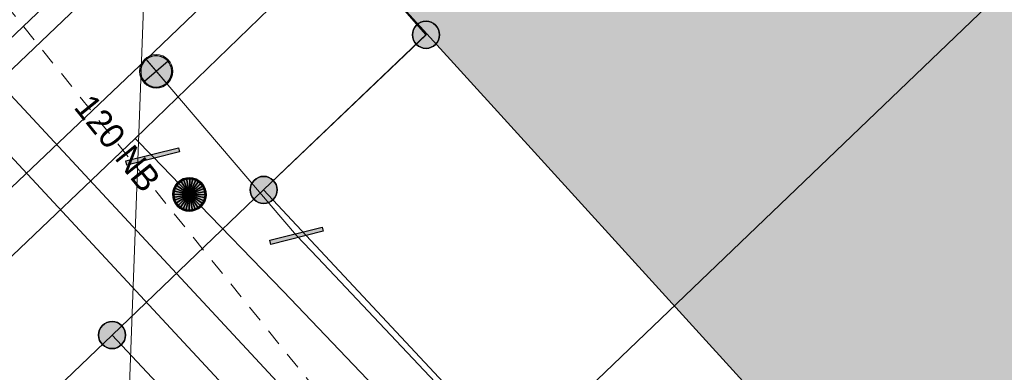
# Model space of a CAD drawing. Header units: metres. Extents: x 2695560 to 2696939, y 1260529 to 1262050.
# Tile 123 of 256: x 2695645.83 to 2695657.65, y 1260927.42 to 1260931.65. Entities that reach past the tile are written whole.
import ezdxf

# ---------------------------------------------------------------- set-up
doc = ezdxf.new("R2010")
doc.units = ezdxf.units.M
doc.linetypes.add('AUSGEZOGEN', pattern=[0])
doc.linetypes.add('VERDECKT2_S2', pattern=[0.36, 0.2, -0.16])
for name, color, linetype in [('XR$1$AV_Gebäudeflächen (BB)', 7, 'AUSGEZOGEN'), ('XR$1$AV_Grenzpunkte', 7, 'AUSGEZOGEN'), ('XR$1$AV_Linien (BB)', 7, 'AUSGEZOGEN'), ('XR$1$GA_LK_Absperrarmatur', 32, 'AUSGEZOGEN'), ('XR$1$GA_LK_Rohrleitungsteil', 32, 'AUSGEZOGEN'), ('XR$1$Liegenschaftsgrenzen', 7, 'AUSGEZOGEN'), ('XR$1$PFAV', 255, 'AUSGEZOGEN'), ('XR$1$PFGA', 255, 'AUSGEZOGEN'), ('XR$1$PFWA', 255, 'AUSGEZOGEN'), ('XR$1$RP_Abstandslinie', 7, 'AUSGEZOGEN'), ('XR$1$WA_LK_Absperrarmatur', 171, 'AUSGEZOGEN'), ('XR$1$WA_LK_Rohrleitungsteil', 171, 'AUSGEZOGEN')]:
    doc.layers.add(name, color=color, linetype=linetype)
for name, color, linetype, lineweight in [('XR$2$ABW-Linie-R-ungenau', 4, 'VERDECKT2_S2', 18), ('XR$2$ELE-LinieAnker_Strebe', 1, 'AUSGEZOGEN', 18), ('XR$2$ELE-LinieFlaeche-genau', 1, 'AUSGEZOGEN', 18), ('XR$2$GAS-Linie-genau', 12, 'AUSGEZOGEN', 18), ('XR$2$GAS-Punkt', 12, 'AUSGEZOGEN', 18), ('XR$2$WAS-Linie-genau', 5, 'AUSGEZOGEN', 18), ('XR$2$WAS-Punkt', 5, 'AUSGEZOGEN', 18), ('XR$2$WEI-Text', 59, 'AUSGEZOGEN', 18)]:
    doc.layers.add(name, color=color, linetype=linetype, lineweight=lineweight)
doc.styles.add('TXT', font='txt')

# ---------------------------------------------------------------- blocks, each defined once
blk = doc.blocks.new('BAV15')
at = {"layer": 'XR$1$PFAV', "transparency": 33554687}
blk.add_hatch(color=7, dxfattribs=at).paths.add_polyline_path([(0.5, 0), (0.49, 0.101), (0.459, 0.197), (0.41, 0.286), (0.344, 0.362), (0.264, 0.424), (0.174, 0.469), (0.076, 0.494), (-0.025, 0.499), (-0.125, 0.484), (-0.22, 0.449), (-0.306, 0.395), (-0.379, 0.326), (-0.437, 0.243), (-0.477, 0.15), (-0.497, 0.051), (-0.497, -0.051), (-0.477, -0.15), (-0.437, -0.243), (-0.379, -0.326), (-0.306, -0.395), (-0.22, -0.449), (-0.125, -0.484), (-0.025, -0.499), (0.076, -0.494), (0.174, -0.469), (0.264, -0.424), (0.344, -0.362), (0.41, -0.286), (0.459, -0.197), (0.49, -0.101)])
at = {"color": 7, "transparency": 33554687}
for start, end in [(90, 270), (270, 90)]:
    blk.add_arc((0, 0), 0.5, start, end, dxfattribs=at)
at = {"layer": 'XR$1$PFAV', "transparency": 33554687}
blk.add_circle((0, 0), 0.5, dxfattribs=at)
blk = doc.blocks.new('BWA2013')
at = {"true_color": 0x000000, "transparency": 33554687}
blk.add_hatch(color=18, dxfattribs=at).paths.add_polyline_path([(-0.291, -0.409), (0.352, 0.357), (0.291, 0.409), (-0.352, -0.357)])
at = {"transparency": 33554687}
blk.add_lwpolyline([(-0.291, -0.409), (-0.352, -0.357), (0.291, 0.409), (0.352, 0.357), (-0.291, -0.409)], close=True, dxfattribs=at)
blk = doc.blocks.new('BWA965')
at = {"layer": 'XR$1$PFWA', "transparency": 33554687}
blk.add_hatch(color=7, dxfattribs=at).paths.add_polyline_path([(0, 0.5), (-0.051, 0.497), (-0.101, 0.49), (-0.15, 0.477), (-0.197, 0.459), (-0.243, 0.437), (-0.286, 0.41), (-0.326, 0.379), (-0.362, 0.344), (-0.395, 0.306), (-0.424, 0.264), (-0.449, 0.22), (-0.469, 0.174), (-0.484, 0.125), (-0.494, 0.076), (-0.499, 0.025), (-0.499, -0.025), (-0.494, -0.076), (-0.484, -0.125), (-0.469, -0.174), (-0.449, -0.22), (-0.424, -0.264), (-0.395, -0.306), (-0.362, -0.344), (-0.326, -0.379), (-0.286, -0.41), (-0.243, -0.437), (-0.197, -0.459), (-0.15, -0.477), (-0.101, -0.49), (-0.051, -0.497), (0, -0.5), (0.051, -0.497), (0.101, -0.49), (0.15, -0.477), (0.197, -0.459), (0.243, -0.437), (0.286, -0.41), (0.326, -0.379), (0.362, -0.344), (0.395, -0.306), (0.424, -0.264), (0.449, -0.22), (0.469, -0.174), (0.484, -0.125), (0.494, -0.076), (0.499, -0.025), (0.499, 0.025), (0.494, 0.076), (0.484, 0.125), (0.469, 0.174), (0.449, 0.22), (0.424, 0.264), (0.395, 0.306), (0.362, 0.344), (0.326, 0.379), (0.286, 0.41), (0.243, 0.437), (0.197, 0.459), (0.15, 0.477), (0.101, 0.49), (0.051, 0.497)])
at = {"transparency": 33554687}
blk.add_line((0, 0.5), (0, -0.5), dxfattribs=at)
for start, end in [(90, 270), (270, 90)]:
    blk.add_arc((0, 0), 0.5, start, end, dxfattribs=at)
blk = doc.blocks.new('BGA2013')
at = {"transparency": 33554687}
blk.add_hatch(color=36, dxfattribs=at).paths.add_polyline_path([(-0.291, -0.409), (0.352, 0.357), (0.291, 0.409), (-0.352, -0.357)])
at = {"color": 32, "transparency": 33554687}
blk.add_lwpolyline([(-0.291, -0.409), (-0.352, -0.357), (0.291, 0.409), (0.352, 0.357), (-0.291, -0.409)], close=True, dxfattribs=at)
blk = doc.blocks.new('BGA965')
at = {"layer": 'XR$1$PFGA', "transparency": 33554687}
blk.add_hatch(color=7, dxfattribs=at).paths.add_polyline_path([(0.5, 0), (0.49, 0.101), (0.459, 0.197), (0.41, 0.286), (0.344, 0.362), (0.264, 0.424), (0.174, 0.469), (0.076, 0.494), (-0.025, 0.499), (-0.125, 0.484), (-0.22, 0.449), (-0.306, 0.395), (-0.379, 0.326), (-0.437, 0.243), (-0.477, 0.15), (-0.497, 0.051), (-0.497, -0.051), (-0.477, -0.15), (-0.437, -0.243), (-0.379, -0.326), (-0.306, -0.395), (-0.22, -0.449), (-0.125, -0.484), (-0.025, -0.499), (0.076, -0.494), (0.174, -0.469), (0.264, -0.424), (0.344, -0.362), (0.41, -0.286), (0.459, -0.197), (0.49, -0.101)])
at = {"color": 32, "transparency": 33554687}
blk.add_line((0, 0.5), (0, -0.5), dxfattribs=at)
for start, end in [(90, 270), (270, 90)]:
    blk.add_arc((0, 0), 0.5, start, end, dxfattribs=at)
at = {"layer": 'XR$1$PFGA', "transparency": 33554687}
blk.add_circle((0, 0), 0.5, dxfattribs=at)
blk = doc.blocks.new('GAS-ABSPERRORGAN')
at = {"layer": 'XR$2$GAS-Punkt', "linetype": 'AUSGEZOGEN', "lineweight": 25, "transparency": 33554687}
blk.add_line((0, 200, 2500), (0, -200, 2500), dxfattribs=at)
for points in [[(-141, 141, 2500), (0, 0, 2500), (-166, 111, 2500)], [(-141, 141), (0, 0), (-166, 111)], [(-141, 141, 2500), (-141, 141), (-166, 111), (-166, 111, 2500)], [(-111, 166, 2500), (0, 0, 2500), (-141, 141, 2500)], [(-111, 166), (0, 0), (-141, 141)], [(-111, 166, 2500), (-111, 166), (-141, 141), (-141, 141, 2500)], [(-77, 185, 2500), (0, 0, 2500), (-111, 166, 2500)], [(-77, 185), (0, 0), (-111, 166)], [(-77, 185, 2500), (-77, 185), (-111, 166), (-111, 166, 2500)], [(-39, 196, 2500), (0, 0, 2500), (-77, 185, 2500)], [(-39, 196), (0, 0), (-77, 185)], [(-39, 196, 2500), (-39, 196), (-77, 185), (-77, 185, 2500)], [(0, 200, 2500), (0, 0, 2500), (-39, 196, 2500)], [(0, 200), (0, 0), (-39, 196)], [(0, 200, 2500), (0, 200), (-39, 196), (-39, 196, 2500)], [(39, 196, 2500), (0, 0, 2500), (0, 200, 2500)], [(39, 196), (0, 0), (0, 200)], [(39, 196, 2500), (39, 196), (0, 200), (0, 200, 2500)], [(77, 185, 2500), (0, 0, 2500), (39, 196, 2500)], [(77, 185), (0, 0), (39, 196)], [(111, 166, 2500), (0, 0, 2500), (77, 185, 2500)], [(111, 166), (0, 0), (77, 185)], [(141, 141, 2500), (0, 0, 2500), (111, 166, 2500)], [(141, 141), (0, 0), (111, 166)], [(166, 111, 2500), (0, 0, 2500), (141, 141, 2500)], [(166, 111), (0, 0), (141, 141)], [(77, 185, 2500), (77, 185), (39, 196), (39, 196, 2500)], [(111, 166, 2500), (111, 166), (77, 185), (77, 185, 2500)], [(141, 141, 2500), (141, 141), (111, 166), (111, 166, 2500)], [(166, 111, 2500), (166, 111), (141, 141), (141, 141, 2500)], [(-196, 39, 2500), (0, 0, 2500), (-200, 0, 2500)], [(-196, 39), (0, 0), (-200, 0)], [(-196, 39, 2500), (-196, 39), (-200, 0), (-200, 0, 2500)], [(-200, 0, 2500), (0, 0, 2500), (-196, -39, 2500)], [(-200, 0), (0, 0), (-196, -39)], [(-185, 77, 2500), (0, 0, 2500), (-196, 39, 2500)], [(-185, 77), (0, 0), (-196, 39)], [(-185, 77, 2500), (-185, 77), (-196, 39), (-196, 39, 2500)], [(-196, -39, 2500), (0, 0, 2500), (-185, -77, 2500)], [(-196, -39), (0, 0), (-185, -77)], [(-166, 111, 2500), (0, 0, 2500), (-185, 77, 2500)], [(-166, 111), (0, 0), (-185, 77)], [(-166, 111, 2500), (-166, 111), (-185, 77), (-185, 77, 2500)], [(-185, -77, 2500), (0, 0, 2500), (-166, -111, 2500)], [(-185, -77), (0, 0), (-166, -111)], [(-166, -111, 2500), (0, 0, 2500), (-141, -141, 2500)], [(-166, -111), (0, 0), (-141, -141)], [(-141, -141, 2500), (0, 0, 2500), (-111, -166, 2500)], [(-141, -141), (0, 0), (-111, -166)], [(-111, -166, 2500), (0, 0, 2500), (-77, -185, 2500)], [(-111, -166), (0, 0), (-77, -185)], [(-77, -185, 2500), (0, 0, 2500), (-39, -196, 2500)], [(-77, -185), (0, 0), (-39, -196)], [(-39, -196, 2500), (0, 0, 2500), (0, -200, 2500)], [(-39, -196), (0, 0), (0, -200)], [(185, 77, 2500), (0, 0, 2500), (166, 111, 2500)], [(185, 77), (0, 0), (166, 111)], [(196, 39, 2500), (0, 0, 2500), (185, 77, 2500)], [(196, 39), (0, 0), (185, 77)], [(200, 0, 2500), (0, 0, 2500), (196, 39, 2500)], [(200, 0), (0, 0), (196, 39)], [(0, -200, 2500), (0, 0, 2500), (39, -196, 2500)], [(39, -196, 2500), (0, 0, 2500), (77, -185, 2500)], [(77, -185, 2500), (0, 0, 2500), (111, -166, 2500)], [(111, -166, 2500), (0, 0, 2500), (141, -141, 2500)], [(141, -141, 2500), (0, 0, 2500), (166, -111, 2500)], [(166, -111, 2500), (0, 0, 2500), (185, -77, 2500)], [(185, -77, 2500), (0, 0, 2500), (196, -39, 2500)], [(196, -39, 2500), (0, 0, 2500), (200, 0, 2500)], [(0, -200), (0, 0), (39, -196)], [(39, -196), (0, 0), (77, -185)], [(77, -185), (0, 0), (111, -166)], [(111, -166), (0, 0), (141, -141)], [(141, -141), (0, 0), (166, -111)], [(166, -111), (0, 0), (185, -77)], [(185, -77), (0, 0), (196, -39)], [(196, -39), (0, 0), (200, 0)], [(185, 77, 2500), (185, 77), (166, 111), (166, 111, 2500)], [(196, 39, 2500), (196, 39), (185, 77), (185, 77, 2500)], [(200, 0, 2500), (200, 0), (196, 39), (196, 39, 2500)], [(-200, 0, 2500), (-200, 0), (-196, -39), (-196, -39, 2500)], [(-196, -39, 2500), (-196, -39), (-185, -77), (-185, -77, 2500)], [(-185, -77, 2500), (-185, -77), (-166, -111), (-166, -111, 2500)], [(-166, -111, 2500), (-166, -111), (-141, -141), (-141, -141, 2500)], [(141, -141, 2500), (141, -141), (166, -111), (166, -111, 2500)], [(166, -111, 2500), (166, -111), (185, -77), (185, -77, 2500)], [(185, -77, 2500), (185, -77), (196, -39), (196, -39, 2500)], [(196, -39, 2500), (196, -39), (200, 0), (200, 0, 2500)], [(-141, -141, 2500), (-141, -141), (-111, -166), (-111, -166, 2500)], [(-111, -166, 2500), (-111, -166), (-77, -185), (-77, -185, 2500)], [(-77, -185, 2500), (-77, -185), (-39, -196), (-39, -196, 2500)], [(-39, -196, 2500), (-39, -196), (0, -200), (0, -200, 2500)], [(0, -200, 2500), (0, -200), (39, -196), (39, -196, 2500)], [(39, -196, 2500), (39, -196), (77, -185), (77, -185, 2500)], [(77, -185, 2500), (77, -185), (111, -166), (111, -166, 2500)], [(111, -166, 2500), (111, -166), (141, -141), (141, -141, 2500)]]:
    blk.add_3dface(points, dxfattribs=at)
blk = doc.blocks.new('WAS-ABSPERRORGAN')
at = {"layer": 'XR$2$WAS-Punkt', "linetype": 'AUSGEZOGEN', "transparency": 33554687}
for p, q in [((0, 200, 2500), (0, -200, 2500)), ((0, 0), (0, 0))]:
    blk.add_line(p, q, dxfattribs=at)
blk.add_circle((0, 0, 502500), 200, dxfattribs=at)

msp = doc.modelspace()

# ---------------------------------------------------------------- hatches: boundary and pattern name
at = {"layer": 'XR$1$AV_Gebäudeflächen (BB)', "true_color": 0xd2d2d2, "transparency": 33554687}
msp.add_hatch(color=254, dxfattribs=at).paths.add_polyline_path([(2695665.819, 1260924.443), (2695654.24, 1260935.8), (2695650.23, 1260932.02), (2695650.721, 1260931.481), (2695654.879, 1260926.919), (2695653.22, 1260925.34), (2695659.605, 1260918.631)])

# ---------------------------------------------------------------- linework, layer by layer
at = {"layer": 'XR$1$AV_Linien (BB)', "color": 7, "linetype": 'AUSGEZOGEN', "transparency": 33554687}
for p, q in [((2695648.76, 1260929.61), (2695650.721, 1260931.481)), ((2695646.94, 1260927.87), (2695648.76, 1260929.61)), ((2695640.611, 1260921.813), (2695646.94, 1260927.87))]:
    msp.add_line(p, q, dxfattribs=at)
for points in [[(2695637.652, 1260923.359), (2695674.75, 1260958.681), (2695716.706, 1260999.015), (2695717.354, 1260999.635)], [(2695650.721, 1260931.481), (2695650.23, 1260932.02), (2695654.24, 1260935.8)], [(2695665.819, 1260924.443), (2695659.605, 1260918.631), (2695653.22, 1260925.34), (2695654.879, 1260926.919), (2695650.721, 1260931.481)], [(2695664.98, 1260911.75), (2695663.78, 1260913.63), (2695658.55, 1260919.15), (2695648.76, 1260929.61)]]:
    msp.add_lwpolyline(points, dxfattribs=at)
at = {"layer": 'XR$1$Liegenschaftsgrenzen', "color": 7, "linetype": 'AUSGEZOGEN', "transparency": 33554687}
for p, q in [((2695646.94, 1260927.87), (2695648.76, 1260929.61)), ((2695640.611, 1260921.813), (2695646.94, 1260927.87))]:
    msp.add_line(p, q, dxfattribs=at)
for points in [[(2695648.76, 1260929.61), (2695650.71, 1260931.47), (2695650.23, 1260932.02), (2695654.24, 1260935.8)], [(2695648.76, 1260929.61), (2695658.55, 1260919.15), (2695663.78, 1260913.63), (2695664.98, 1260911.75)], [(2695646.94, 1260927.87), (2695656.57, 1260917.61), (2695661.47, 1260911.67)]]:
    msp.add_lwpolyline(points, dxfattribs=at)
at = {"layer": 'XR$1$RP_Abstandslinie', "color": 7, "linetype": 'AUSGEZOGEN', "transparency": 33554687}
msp.add_lwpolyline([(2695687.91, 1260960.96), (2695649.71, 1260924.41), (2695644.74, 1260919.655)], dxfattribs=at)
at = {"layer": 'XR$2$ABW-Linie-R-ungenau', "linetype": 'VERDECKT2_S2', "transparency": 33554687}
msp.add_line((2695649.621, 1260926.926), (2695642.756, 1260935.436), dxfattribs=at)
at = {"layer": 'XR$2$ELE-LinieAnker_Strebe', "transparency": 33554687}
msp.add_line((2695647.66, 1260941.212), (2695646.949, 1260921.737), dxfattribs=at)
at = {"layer": 'XR$2$ELE-LinieFlaeche-genau', "linetype": 'AUSGEZOGEN', "transparency": 33554687}
for points in [[(2695641.718, 1260928.306), (2695640.107, 1260926.782), (2695640.107, 1260926.094), (2695642.062, 1260927.944), (2695649.672, 1260935.192), (2695649.328, 1260935.554), (2695641.718, 1260928.306)], [(2695653.954, 1260921.168), (2695643.886, 1260931.989), (2695644.252, 1260932.329), (2695654.32, 1260921.508), (2695653.954, 1260921.168)]]:
    msp.add_lwpolyline(points, close=True, dxfattribs=at)
at = {"layer": 'XR$2$GAS-Linie-genau', "linetype": 'AUSGEZOGEN', "transparency": 33554687}
for p, q in [((2695647.218, 1260930.228), (2695658.991, 1260941.629)), ((2695640.107, 1260923.458), (2695647.218, 1260930.228)), ((2695647.218, 1260930.228), (2695647.427, 1260930.013)), ((2695647.427, 1260930.013), (2695647.869, 1260929.556)), ((2695647.869, 1260929.556), (2695648.993, 1260928.397)), ((2695648.993, 1260928.397), (2695654.895, 1260922.228))]:
    msp.add_line(p, q, dxfattribs=at)
at = {"layer": 'XR$2$WAS-Linie-genau', "linetype": 'AUSGEZOGEN', "transparency": 33554687}
for p, q in [((2695654.38, 1260937.911), (2695647.348, 1260931.175)), ((2695647.348, 1260931.175), (2695640.107, 1260924.297)), ((2695647.348, 1260931.175), (2695647.47, 1260931.032)), ((2695647.47, 1260931.032), (2695649.154, 1260929.062)), ((2695649.154, 1260929.062), (2695649.409, 1260928.794)), ((2695649.409, 1260928.794), (2695651.26, 1260926.843))]:
    msp.add_line(p, q, dxfattribs=at)

# ---------------------------------------------------------------- block references
at = {"layer": 'XR$1$AV_Grenzpunkte', "color": 7, "linetype": 'AUSGEZOGEN', "lineweight": -3, "transparency": 33554687, "xscale": 0.3249999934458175, "yscale": 0.3249999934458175}
for p in [(2695650.71, 1260931.47), (2695648.76, 1260929.61), (2695646.94, 1260927.87)]:
    msp.add_blockref('BAV15', p, dxfattribs=at)
at = {"layer": 'XR$1$GA_LK_Absperrarmatur', "color": 32, "linetype": 'AUSGEZOGEN', "lineweight": -3, "transparency": 33554687, "xscale": 0.3749999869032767, "yscale": 0.3749999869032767, "rotation": 314.118}
msp.add_blockref('BGA965', (2695647.869, 1260929.555), dxfattribs=at)
at = {"layer": 'XR$1$GA_LK_Rohrleitungsteil', "color": 32, "linetype": 'AUSGEZOGEN', "lineweight": -3, "transparency": 33554687, "xscale": 0.6499999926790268, "yscale": 0.6499999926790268, "rotation": 324}
msp.add_blockref('BGA2013', (2695647.427, 1260930.012), dxfattribs=at)
at = {"layer": 'XR$1$WA_LK_Absperrarmatur', "color": 171, "linetype": 'AUSGEZOGEN', "lineweight": -3, "transparency": 33554687, "xscale": 0.3749999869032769, "yscale": 0.3749999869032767, "rotation": 310.526657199}
msp.add_blockref('BWA965', (2695647.47, 1260931.031), dxfattribs=at)
at = {"layer": 'XR$1$WA_LK_Rohrleitungsteil', "color": 171, "linetype": 'AUSGEZOGEN', "lineweight": -3, "transparency": 33554687, "xscale": 0.6499999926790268, "yscale": 0.6499999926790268, "rotation": 324}
msp.add_blockref('BWA2013', (2695649.154, 1260929.061), dxfattribs=at)
at = {"layer": 'XR$2$GAS-Punkt', "color": 12, "linetype": 'AUSGEZOGEN', "lineweight": 18, "transparency": 33554687, "xscale": 0.001, "yscale": 0.001, "zscale": 0.001, "rotation": 224.2}
msp.add_blockref('GAS-ABSPERRORGAN', (2695647.869, 1260929.556), dxfattribs=at)
at = {"layer": 'XR$2$WAS-Punkt', "color": 5, "linetype": 'AUSGEZOGEN', "lineweight": 18, "transparency": 33554687, "xscale": 0.001, "yscale": 0.001, "zscale": 0.001, "rotation": 220.6}
msp.add_blockref('WAS-ABSPERRORGAN', (2695647.47, 1260931.032), dxfattribs=at)

# ---------------------------------------------------------------- texts
at = {"layer": 'XR$2$WEI-Text', "transparency": 33554687, "insert": (2695647.005, 1260930.17), "char_height": 0.3, "width": 1.76905, "attachment_point": 5, "rotation": 308.9, "style": 'TXT'}
msp.add_mtext('\\W1.00;120\\~NB', dxfattribs=at)

doc.saveas('drawing.dxf')
